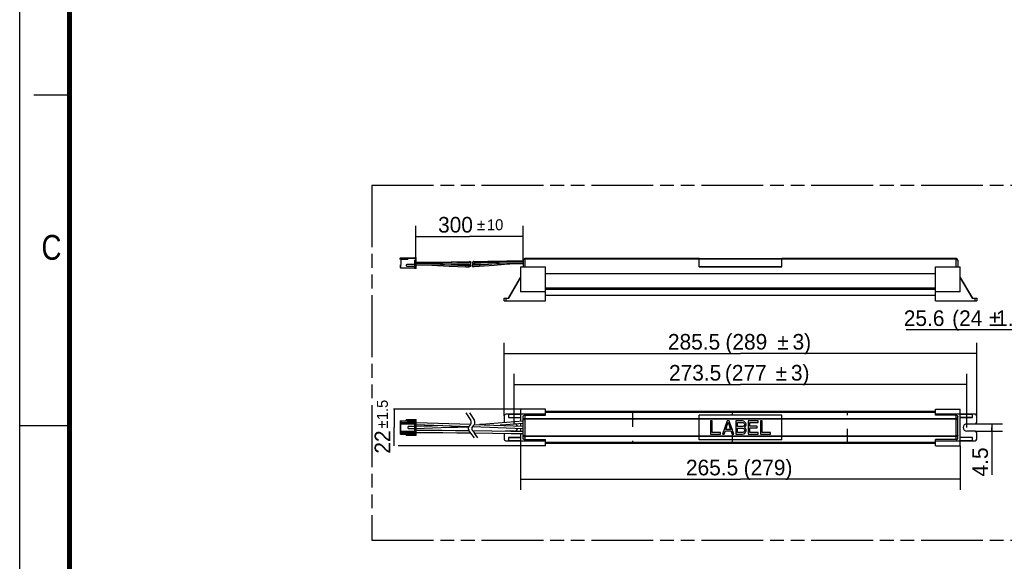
# Model space of a CAD drawing. Header units: millimetres. Extents: x 0 to 210, y 0 to 297.
# Tile 2 of 12: x 0 to 139, y 129 to 206. Entities that reach past the tile are written whole.
import ezdxf
from ezdxf.enums import TextEntityAlignment as Align

# ---------------------------------------------------------------- set-up
doc = ezdxf.new("R2010")
doc.units = ezdxf.units.MM
doc.header["$LTSCALE"] = 19.36
for name, pattern in [('DOT', [0.2, 0.1, -0.1]), ('HIDDEN', [0.2, 0.1, -0.1]), ('PHANTOM', [0.8, 0.45, -0.05, 0.1, -0.05, 0.1, -0.05])]:
    doc.linetypes.add(name, pattern=pattern)
doc.layers.get('0').update_dxf_attribs({"linetype": 'CONTINUOUS'})
for name, color, linetype in [('DEFAULT_2', 8, 'HIDDEN'), ('DEFAULT_3', 7, 'PHANTOM'), ('Z_CURVE', 7, 'CONTINUOUS'), ('Z_DIM_2D', 7, 'CONTINUOUS')]:
    doc.layers.add(name, color=color, linetype=linetype)
doc.styles.add('TEXTSTYLE_2', font='txt', dxfattribs={"width": 0.75})
doc.styles.add('TEXTSTYLE_3', font='tridonic-metric-print-light.otf')
doc.styles.add('TEXTSTYLE_4', font='gdt', dxfattribs={"width": 0.7})
doc.dimstyles.new('DIMSTYLE_1', dxfattribs={"dimtxt": 2.2, "dimasz": 3.5, "dimexe": 1.5, "dimexo": 0, "dimgap": 0.55, "dimtad": 1, "dimdec": 1, "dimlfac": 4.285714, "dimdsep": 46, "dimtxsty": 'TEXTSTYLE_3', "dimcen": 0.09, "dimclrt": 5, "dimadec": 1, "dimazin": 2, "dimtol": 1, "dimtp": 10, "dimtm": 10, "dimtfac": 1, "dimtdec": 1, "dimtofl": 0, "dimtmove": 0, "dimatfit": 3, "dimfxl": 0, "dimtolj": 1, "dimarcsym": 0})
doc.dimstyles.new('DIMSTYLE_2', dxfattribs={"dimtxt": 2.2, "dimasz": 3.5, "dimexe": 1.5, "dimexo": 0, "dimgap": 0.55, "dimtad": 1, "dimdec": 1, "dimlfac": 4.285714, "dimdsep": 46, "dimtxsty": 'TEXTSTYLE_3', "dimcen": 0.09, "dimclrt": 5, "dimadec": 1, "dimazin": 2, "dimtp": 0.5, "dimtm": 0.5, "dimtfac": 1, "dimtdec": 1, "dimtofl": 0, "dimtmove": 0, "dimatfit": 3, "dimfxl": 0, "dimtolj": 1, "dimarcsym": 0})
doc.dimstyles.new('DIMSTYLE_3', dxfattribs={"dimtxt": 2.2, "dimasz": 3.5, "dimexe": 1.5, "dimexo": 0, "dimgap": 0.55, "dimtad": 1, "dimdec": 1, "dimlfac": 4.285714, "dimdsep": 46, "dimtxsty": 'TEXTSTYLE_3', "dimcen": 0.09, "dimclrt": 5, "dimadec": 1, "dimazin": 2, "dimtol": 1, "dimtp": 1.5, "dimtm": 1.5, "dimtfac": 1, "dimtdec": 1, "dimtofl": 0, "dimtmove": 0, "dimatfit": 3, "dimfxl": 0, "dimtolj": 1, "dimarcsym": 0})
doc.dimstyles.new('DIMSTYLE_4', dxfattribs={"dimtxt": 2.2, "dimasz": 3.5, "dimexe": 1.5, "dimexo": 0, "dimgap": 0.55, "dimtad": 1, "dimdec": 1, "dimlfac": 4.285714, "dimdsep": 46, "dimtxsty": 'TEXTSTYLE_3', "dimcen": 0.09, "dimclrt": 5, "dimadec": 1, "dimazin": 2, "dimtp": 0.1, "dimtm": 0.1, "dimtfac": 1, "dimtdec": 1, "dimtofl": 0, "dimtmove": 0, "dimatfit": 3, "dimfxl": 0, "dimtolj": 1, "dimarcsym": 0})
doc.dimstyles.new('DIMSTYLE_5', dxfattribs={"dimtxt": 2.2, "dimasz": 3.5, "dimexe": 1.5, "dimexo": 0, "dimgap": 0.55, "dimtad": 1, "dimdec": 1, "dimlfac": 4.285714, "dimdsep": 46, "dimtxsty": 'TEXTSTYLE_3', "dimcen": 0.09, "dimclrt": 5, "dimadec": 1, "dimazin": 2, "dimtp": 0.2, "dimtm": 0.2, "dimtfac": 1, "dimtdec": 1, "dimtofl": 0, "dimtmove": 0, "dimatfit": 3, "dimfxl": 0, "dimtolj": 1, "dimarcsym": 0})

# ---------------------------------------------------------------- blocks, each defined once
blk = doc.blocks.new('*D1')
at = {"layer": 'Z_DIM_2D', "color": 2, "linetype": 'Continuous', "transparency": 16777216}
for p, q in [((55.85, 172.16), (55.85, 176.62)), ((70.95, 171.76), (70.95, 176.62)), ((55.85, 175.12), (63.4, 175.12)), ((70.95, 175.12), (63.4, 175.12))]:
    blk.add_line(p, q, dxfattribs=at)
at = {"layer": 'Z_DIM_2D', "color": 5, "linetype": 'Continuous', "transparency": 16777216}
for s, height, style, p in [('300', 2.2, 'TEXTSTYLE_3', (61.42, 175.67)), ('`', 1.54, 'TEXTSTYLE_4', (65.02, 176)), ('10', 1.54, 'TEXTSTYLE_3', (67.01, 176))]:
    blk.add_text(s, height=height, dxfattribs=dict(at, style=style)).set_placement(p, align=Align.CENTER)
blk = doc.blocks.new('_NONE')
blk = doc.blocks.new('*D2')
at = {"layer": 'Z_DIM_2D', "color": 2, "linetype": 'Continuous', "transparency": 16777216}
for p, q in [((68.27, 149.84), (68.27, 160.13)), ((134.89, 149.84), (134.89, 160.13)), ((68.27, 158.63), (101.58, 158.63)), ((134.89, 158.63), (101.58, 158.63))]:
    blk.add_line(p, q, dxfattribs=at)
at = {"layer": 'Z_DIM_2D', "color": 5, "linetype": 'Continuous', "transparency": 16777216}
for s, style, p in [('285.5', 'TEXTSTYLE_3', (95.04, 159.18)), (' (289 ', 'TEXTSTYLE_3', (102.41, 159.18)), ('`', 'TEXTSTYLE_4', (107.58, 159.18)), ('3)', 'TEXTSTYLE_3', (110.23, 159.18))]:
    blk.add_text(s, height=2.2, dxfattribs=dict(at, style=style)).set_placement(p, align=Align.CENTER)
blk = doc.blocks.new('*D3')
at = {"layer": 'Z_DIM_2D', "color": 2, "linetype": 'Continuous', "transparency": 16777216}
for p, q in [((69.67, 148.73), (69.67, 155.77)), ((133.49, 148.2), (133.49, 155.77)), ((69.67, 154.27), (101.58, 154.27)), ((133.49, 154.27), (101.58, 154.27))]:
    blk.add_line(p, q, dxfattribs=at)
at = {"layer": 'Z_DIM_2D', "color": 5, "linetype": 'Continuous', "transparency": 16777216}
for s, style, p in [('273.5', 'TEXTSTYLE_3', (95.19, 154.82)), (' (277 ', 'TEXTSTYLE_3', (102.33, 154.82)), ('`', 'TEXTSTYLE_4', (107.35, 154.82)), ('3)', 'TEXTSTYLE_3', (110, 154.82))]:
    blk.add_text(s, height=2.2, dxfattribs=dict(at, style=style)).set_placement(p, align=Align.CENTER)
blk = doc.blocks.new('*D4')
at = {"layer": 'Z_DIM_2D', "color": 2, "linetype": 'Continuous', "transparency": 16777216}
for p, q in [((70.6, 145.64), (70.6, 139.42)), ((132.56, 145.64), (132.56, 139.42)), ((70.6, 140.92), (101.58, 140.92)), ((132.56, 140.92), (101.58, 140.92))]:
    blk.add_line(p, q, dxfattribs=at)
at = {"layer": 'Z_DIM_2D', "color": 5, "linetype": 'Continuous', "transparency": 16777216, "style": 'TEXTSTYLE_3'}
for s, p in [('265.5', (97.58, 141.47)), (' (279)', (105.06, 141.47))]:
    blk.add_text(s, height=2.2, dxfattribs=at).set_placement(p, align=Align.CENTER)
blk = doc.blocks.new('*D5')
at = {"layer": 'Z_DIM_2D', "color": 2, "linetype": 'Continuous', "transparency": 16777216}
for p, q in [((70.6, 150.77), (52.66, 150.77)), ((52.77, 150.77), (52.77, 148.2)), ((52.77, 145.64), (52.77, 148.2)), ((70.6, 145.64), (53.32, 145.64))]:
    blk.add_line(p, q, dxfattribs=at)
at = {"layer": 'Z_DIM_2D', "color": 5, "linetype": 'Continuous', "transparency": 16777216}
for s, height, style, p in [('1.5', 1.54, 'TEXTSTYLE_3', (51.89, 150.68)), ('`', 1.54, 'TEXTSTYLE_4', (51.89, 148.64)), ('22', 2.2, 'TEXTSTYLE_3', (52.22, 146.16))]:
    blk.add_text(s, height=height, rotation=90, dxfattribs=dict(at, style=style)).set_placement(p, align=Align.CENTER)
blk = doc.blocks.new('*D6')
at = {"layer": 'Z_DIM_2D', "color": 2, "linetype": 'Continuous', "transparency": 16777216}
for p, q in [((134.66, 148.73), (138.51, 148.73)), ((137.01, 148.73), (137.01, 148.2)), ((134.66, 147.68), (138.51, 147.68)), ((137.01, 147.68), (137.01, 148.2)), ((137.01, 148.2), (137.01, 141.52))]:
    blk.add_line(p, q, dxfattribs=at)
at = {"layer": 'Z_DIM_2D', "color": 5, "linetype": 'Continuous', "transparency": 16777216, "style": 'TEXTSTYLE_3'}
blk.add_text('4.5', height=2.2, rotation=90, dxfattribs=at).set_placement((136.46, 145.4), align=Align.RIGHT)
blk = doc.blocks.new('*D9')
at = {"layer": 'Z_DIM_2D', "color": 2, "linetype": 'Continuous', "transparency": 16777216}
for p, q in [((142.89, 149.84), (142.89, 163.46)), ((148.85, 149.36), (148.85, 163.46)), ((145.87, 161.96), (124.95, 161.96)), ((142.89, 161.96), (145.87, 161.96)), ((148.85, 161.96), (145.87, 161.96))]:
    blk.add_line(p, q, dxfattribs=at)
at = {"layer": 'Z_DIM_2D', "color": 5, "linetype": 'Continuous', "transparency": 16777216}
for s, style, p in [('25.6', 'TEXTSTYLE_3', (130.33, 162.51)), (' (24', 'TEXTSTYLE_3', (135.67, 162.51)), ('`', 'TEXTSTYLE_4', (138.24, 162.51)), ('1.5)', 'TEXTSTYLE_3', (142.67, 162.51))]:
    blk.add_text(s, height=2.2, dxfattribs=dict(at, style=style)).set_placement(p, align=Align.RIGHT)

msp = doc.modelspace()

# ---------------------------------------------------------------- linework, layer by layer
at = {"color": 2, "linetype": 'Continuous'}
for p, q in [((0, 0), (0, 297)), ((7, 195), (2, 195)), ((0, 148.5), (7, 148.5))]:
    msp.add_line(p, q, dxfattribs=at)
at = {"color": 7, "linetype": 'Continuous'}
for p, q in [((53.638, 172.042), (53.685, 172.089)), ((53.685, 172.089), (55.691, 172.089)), ((54.758, 172.089), (55.691, 172.159)), ((55.691, 172.089), (55.691, 172.159)), ((55.691, 172.159), (55.855, 172.159)), ((55.855, 170.595), (55.855, 172.159)), ((53.638, 171.925), (53.638, 172.042)), ((53.708, 171.855), (53.638, 171.925)), ((53.638, 171.062), (53.755, 171.16)), ((53.638, 171.062), (53.638, 170.735)), ((53.638, 170.735), (53.661, 170.712)), ((53.661, 171.082), (53.661, 170.712)), ((53.661, 170.712), (55.621, 170.712)), ((53.755, 171.855), (53.708, 171.855)), ((53.755, 171.16), (53.755, 171.902)), ((53.755, 171.902), (54.688, 171.902)), ((55.621, 171.179), (54.571, 171.179)), ((54.571, 170.945), (55.621, 170.945)), ((54.688, 171.855), (54.688, 172.065)), ((55.505, 172.065), (54.688, 172.065)), ((55.715, 171.995), (54.688, 171.995)), ((55.505, 172.065), (55.855, 171.949)), ((55.621, 171.785), (55.621, 170.595)), ((55.621, 171.785), (55.855, 171.785)), ((55.621, 171.552), (55.855, 171.552)), ((55.855, 171.377), (55.621, 171.377)), ((55.621, 171.202), (55.855, 171.202)), ((55.855, 171.465), (63.478, 171.583)), ((63.313, 171.183), (62.855, 171.179)), ((62.855, 170.852), (63.313, 170.856)), ((63.313, 170.872), (63.299, 170.88)), ((63.48, 171.149), (63.495, 171.135)), ((63.495, 171.135), (63.509, 171.118)), ((63.509, 171.58), (63.539, 171.568)), ((63.82, 171.46), (63.817, 171.429)), ((64.036, 171.204), (63.898, 171.198)), ((63.966, 171.591), (70.951, 171.699)), ((64.945, 171.256), (64.036, 171.204)), ((70.601, 170.84), (70.601, 167.329)), ((70.601, 170.84), (74.101, 170.84)), ((70.951, 171.762), (70.951, 170.84)), ((95.745, 171.995), (71.185, 171.995)), ((74.101, 166.057), (74.101, 170.84)), ((95.745, 170.838), (95.745, 172.019)), ((95.745, 172.019), (107.412, 172.019)), ((107.412, 170.847), (95.745, 170.847)), ((95.745, 170.838), (107.412, 170.838)), ((107.412, 170.838), (107.412, 172.019)), ((131.973, 171.995), (107.412, 171.995)), ((129.056, 170.84), (132.556, 170.84)), ((129.056, 166.057), (129.056, 170.84)), ((132.206, 171.762), (132.206, 170.84)), ((132.556, 167.329), (132.556, 170.84)), ((55.855, 170.595), (55.621, 170.595)), ((68.898, 166.407), (70.601, 169.357)), ((132.556, 169.357), (134.259, 166.407)), ((74.101, 167.329), (70.601, 167.329)), ((129.056, 167.814), (74.101, 167.814)), ((74.101, 166.871), (129.056, 166.871)), ((132.556, 167.329), (129.056, 167.329)), ((68.268, 166.057), (68.268, 166.407)), ((68.268, 166.407), (68.925, 166.407)), ((68.268, 166.057), (74.101, 166.057)), ((129.056, 166.057), (134.889, 166.057)), ((134.232, 166.407), (134.889, 166.407)), ((134.889, 166.407), (134.889, 166.057)), ((70.604, 150.071), (68.501, 150.071)), ((68.898, 150.048), (68.898, 149.628)), ((70.601, 150.771), (70.601, 149.08)), ((74.101, 150.771), (70.601, 150.771)), ((74.101, 150.082), (70.601, 150.082)), ((71.185, 149.938), (74.101, 149.938)), ((74.101, 149.938), (74.101, 150.771)), ((74.101, 150.489), (129.056, 150.489)), ((95.745, 146.485), (95.745, 149.954)), ((107.412, 149.954), (95.745, 149.954)), ((107.412, 146.485), (107.412, 149.954)), ((129.056, 150.771), (132.556, 150.771)), ((129.056, 149.938), (129.056, 150.771)), ((132.556, 150.082), (129.056, 150.082)), ((131.973, 149.938), (129.056, 149.938)), ((132.556, 145.638), (132.556, 150.771)), ((134.656, 150.071), (132.556, 150.071)), ((134.259, 149.628), (134.259, 150.048)), ((53.638, 149.138), (53.661, 149.161)), ((53.638, 149.138), (53.638, 147.271)), ((53.638, 148.706), (55.855, 148.706)), ((53.661, 149.161), (55.855, 149.161)), ((53.685, 148.706), (53.685, 147.703)), ((53.755, 148.706), (53.755, 149.161)), ((53.755, 148.928), (55.855, 148.928)), ((53.778, 148.706), (53.778, 148.928)), ((54.455, 149.161), (54.455, 149.278)), ((55.621, 149.278), (54.455, 149.278)), ((54.688, 148.928), (54.688, 149.161)), ((54.688, 149.091), (55.505, 149.091)), ((55.505, 148.998), (54.688, 148.998)), ((55.505, 149.091), (55.715, 149.161)), ((55.505, 149.091), (55.505, 148.998)), ((55.715, 148.928), (55.505, 148.998)), ((55.621, 149.348), (55.621, 149.161)), ((55.621, 149.348), (55.855, 149.348)), ((55.691, 147.703), (55.691, 148.706)), ((55.855, 147.061), (55.855, 149.348)), ((55.855, 148.935), (63.596, 148.667)), ((55.855, 148.61), (63.33, 148.351)), ((63.313, 148.334), (63.509, 148.541)), ((64.013, 148.541), (63.817, 148.333)), ((64.091, 148.65), (70.951, 148.412)), ((68.268, 149.838), (68.268, 148.963)), ((68.925, 149.604), (70.601, 149.604)), ((70.601, 148.752), (70.601, 148.424)), ((70.951, 146.571), (70.951, 149.838)), ((70.97, 149.789), (70.983, 149.813)), ((70.983, 149.813), (70.999, 149.838)), ((132.206, 146.571), (132.206, 149.838)), ((134.232, 149.604), (132.553, 149.604)), ((133.489, 148.729), (134.656, 148.729)), ((134.889, 148.963), (134.889, 149.838)), ((53.638, 147.703), (55.855, 147.703)), ((53.661, 147.248), (53.638, 147.271)), ((53.661, 147.248), (55.855, 147.248)), ((53.755, 147.248), (53.755, 147.703)), ((53.755, 147.481), (55.855, 147.481)), ((53.778, 147.481), (53.778, 147.703)), ((54.455, 147.131), (54.455, 147.248)), ((54.455, 147.131), (55.621, 147.131)), ((54.688, 147.481), (54.688, 147.248)), ((54.688, 147.411), (55.505, 147.411)), ((55.505, 147.318), (54.688, 147.318)), ((54.758, 148.053), (54.758, 148.356)), ((55.691, 148.356), (54.758, 148.356)), ((54.758, 148.053), (55.691, 148.053)), ((55.505, 147.411), (55.715, 147.481)), ((55.505, 147.411), (55.505, 147.318)), ((55.715, 147.248), (55.505, 147.318)), ((55.621, 147.248), (55.621, 147.061)), ((63.247, 148.24), (63.149, 148.239)), ((63.598, 147.401), (63.354, 147.73)), ((64.824, 148.299), (63.757, 148.251)), ((63.818, 148.334), (70.951, 148.086)), ((63.862, 147.724), (64.107, 147.395)), ((69.197, 147.66), (63.862, 147.724)), ((69.256, 147.333), (64.107, 147.395)), ((68.268, 147.344), (68.268, 146.571)), ((69.668, 147.679), (68.501, 147.679)), ((70.951, 147.644), (69.197, 147.66)), ((70.951, 147.317), (69.256, 147.333)), ((70.601, 148.098), (70.601, 147.647)), ((70.601, 147.32), (70.601, 145.638)), ((134.656, 147.679), (133.489, 147.679)), ((134.889, 146.571), (134.889, 147.446)), ((55.855, 147.061), (55.621, 147.061)), ((68.501, 146.338), (70.601, 146.338)), ((68.898, 146.781), (68.898, 146.361)), ((68.925, 146.804), (70.604, 146.804)), ((70.601, 146.327), (74.101, 146.327)), ((71.185, 146.508), (74.101, 146.508)), ((74.101, 145.638), (74.101, 146.508)), ((74.101, 145.981), (129.056, 145.981)), ((107.412, 146.485), (95.745, 146.485)), ((131.973, 146.508), (129.056, 146.508)), ((129.056, 145.638), (129.056, 146.508)), ((129.056, 146.327), (132.556, 146.327)), ((132.152, 146.597), (132.127, 146.571)), ((132.171, 146.622), (132.152, 146.597)), ((132.553, 146.338), (134.656, 146.338)), ((134.232, 146.804), (132.556, 146.804)), ((134.259, 146.361), (134.259, 146.781)), ((74.101, 145.638), (70.601, 145.638)), ((129.056, 145.638), (132.556, 145.638))]:
    msp.add_line(p, q, dxfattribs=at)
at = {"color": 9, "linetype": 'Continuous'}
for p, q in [((54.688, 171.855), (53.755, 171.855)), ((55.855, 171.739), (55.621, 171.739)), ((55.621, 170.689), (55.855, 170.689)), ((60.573, 171.087), (59.306, 171.159)), ((62.855, 170.852), (62.855, 171.179)), ((63.05, 171.016), (62.855, 171.015)), ((63.247, 171.018), (63.05, 171.016)), ((63.313, 170.872), (63.313, 171.166)), ((63.509, 171.556), (63.509, 171.58)), ((63.509, 170.928), (63.509, 171.118)), ((67.609, 171.299), (66.059, 171.169)), ((70.969, 171.823), (70.99, 171.85)), ((70.99, 171.85), (71.017, 171.874)), ((71.14, 171.919), (71.185, 171.922)), ((71.185, 171.995), (71.185, 170.84)), ((95.745, 171.922), (71.185, 171.922)), ((107.412, 171.931), (95.745, 171.931)), ((131.973, 171.922), (107.412, 171.922)), ((131.973, 170.84), (131.973, 171.993)), ((132.017, 171.919), (131.973, 171.922)), ((132.168, 171.85), (132.14, 171.874)), ((132.188, 171.823), (132.168, 171.85)), ((68.925, 166.407), (70.601, 169.311)), ((74.101, 169.913), (129.056, 169.913)), ((132.556, 169.311), (134.232, 166.407)), ((74.101, 167.702), (129.056, 167.702)), ((68.501, 166.407), (68.501, 166.057)), ((134.656, 166.057), (134.656, 166.407)), ((70.601, 150.048), (68.898, 150.048)), ((71.185, 149.938), (71.185, 146.508)), ((129.056, 150.303), (74.101, 150.303)), ((131.973, 146.508), (131.973, 149.938)), ((134.259, 150.048), (132.556, 150.048)), ((54.688, 149.114), (53.755, 149.114)), ((54.571, 149.278), (54.571, 149.161)), ((55.855, 149.301), (55.621, 149.301)), ((68.898, 149.628), (70.601, 149.628)), ((70.951, 149.838), (70.999, 149.838)), ((71.185, 149.472), (95.745, 149.472)), ((131.973, 149.364), (71.185, 149.364)), ((95.745, 149.493), (107.412, 149.493)), ((107.412, 149.472), (131.973, 149.472)), ((132.158, 149.838), (132.206, 149.838)), ((132.556, 149.628), (134.259, 149.628)), ((53.755, 147.294), (54.688, 147.294)), ((54.571, 147.248), (54.571, 147.131)), ((55.621, 147.108), (55.855, 147.108)), ((62.855, 148.237), (62.855, 148.367)), ((70.601, 146.781), (68.898, 146.781)), ((68.898, 146.361), (70.601, 146.361)), ((71.03, 146.571), (70.951, 146.571)), ((71.185, 147.047), (131.973, 147.047)), ((95.745, 146.939), (71.185, 146.939)), ((74.101, 146.139), (129.056, 146.139)), ((107.412, 146.917), (95.745, 146.917)), ((131.973, 146.939), (107.412, 146.939)), ((132.206, 146.571), (132.127, 146.571)), ((134.259, 146.781), (132.556, 146.781)), ((132.556, 146.361), (134.259, 146.361))]:
    msp.add_line(p, q, dxfattribs=at)
at = {"color": 150, "linetype": 'Continuous', "true_color": 0x3366ff}
for p, q in [((97.593, 149.138), (97.359, 149.138)), ((97.359, 149.138), (97.359, 147.271)), ((97.593, 147.509), (97.593, 149.138)), ((99.693, 149.138), (99.07, 147.271)), ((99.498, 147.907), (99.848, 148.979)), ((100.004, 149.138), (99.693, 149.138)), ((99.848, 148.979), (100.198, 147.907)), ((100.626, 147.271), (100.004, 149.138)), ((101.87, 149.138), (100.937, 149.138)), ((100.937, 149.138), (100.937, 147.271)), ((101.17, 148.9), (101.909, 148.9)), ((101.17, 148.343), (101.17, 148.9)), ((102.065, 149.098), (101.87, 149.138)), ((101.909, 148.9), (102.026, 148.86)), ((102.026, 148.86), (102.104, 148.78)), ((102.22, 148.979), (102.065, 149.098)), ((102.104, 148.78), (102.143, 148.661)), ((102.143, 148.582), (102.104, 148.463)), ((102.143, 148.661), (102.143, 148.582)), ((102.337, 148.82), (102.22, 148.979)), ((102.376, 148.701), (102.337, 148.82)), ((102.337, 148.423), (102.376, 148.542)), ((102.376, 148.542), (102.376, 148.701)), ((104.087, 149.138), (102.687, 149.138)), ((102.687, 149.138), (102.687, 147.271)), ((102.92, 148.9), (104.087, 148.9)), ((102.92, 148.383), (102.92, 148.9)), ((104.087, 148.9), (104.087, 149.138)), ((104.631, 149.138), (104.398, 149.138)), ((104.398, 149.138), (104.398, 147.271)), ((104.631, 147.509), (104.631, 149.138)), ((97.359, 147.271), (98.759, 147.271)), ((98.759, 147.509), (97.593, 147.509)), ((98.759, 147.271), (98.759, 147.509)), ((99.07, 147.271), (99.304, 147.271)), ((99.304, 147.271), (99.459, 147.748)), ((99.459, 147.748), (100.237, 147.748)), ((100.198, 147.907), (99.498, 147.907)), ((100.237, 147.748), (100.393, 147.271)), ((100.393, 147.271), (100.626, 147.271)), ((100.937, 147.271), (101.87, 147.271)), ((101.909, 148.343), (101.17, 148.343)), ((101.17, 148.105), (101.909, 148.105)), ((101.17, 147.509), (101.17, 148.105)), ((101.909, 147.509), (101.17, 147.509)), ((101.87, 147.271), (102.065, 147.311)), ((102.026, 148.383), (101.909, 148.343)), ((101.909, 148.105), (102.026, 148.065)), ((102.026, 147.549), (101.909, 147.509)), ((102.104, 148.463), (102.026, 148.383)), ((102.026, 148.065), (102.104, 147.986)), ((102.104, 147.629), (102.026, 147.549)), ((102.065, 147.311), (102.22, 147.43)), ((102.104, 147.986), (102.143, 147.867)), ((102.143, 147.748), (102.104, 147.629)), ((102.143, 148.224), (102.22, 148.264)), ((102.22, 148.185), (102.143, 148.224)), ((102.143, 147.867), (102.143, 147.748)), ((102.22, 148.264), (102.337, 148.423)), ((102.337, 148.026), (102.22, 148.185)), ((102.22, 147.43), (102.337, 147.589)), ((102.376, 147.907), (102.337, 148.026)), ((102.337, 147.589), (102.376, 147.708)), ((102.376, 147.708), (102.376, 147.907)), ((102.687, 147.271), (104.087, 147.271)), ((103.931, 148.383), (102.92, 148.383)), ((102.92, 148.145), (103.931, 148.145)), ((102.92, 147.509), (102.92, 148.145)), ((104.087, 147.509), (102.92, 147.509)), ((103.931, 148.145), (103.931, 148.383)), ((104.087, 147.271), (104.087, 147.509)), ((104.398, 147.271), (105.798, 147.271)), ((105.798, 147.509), (104.631, 147.509)), ((105.798, 147.271), (105.798, 147.509))]:
    msp.add_line(p, q, dxfattribs=at)
at = {"color": 7, "linetype": 'Continuous', "const_width": 0.7}
msp.add_lwpolyline([(7, 7), (7, 290)], dxfattribs=at)
at = {"color": 7, "linetype": 'Continuous'}
for points in [[(63.476, 171.556), (60.788, 171.507), (58.239, 171.472), (55.855, 171.459)], [(55.855, 171.132), (58.247, 171.145), (60.801, 171.18), (63.476, 171.229)], [(55.855, 171.132), (56.906, 171.115), (58.097, 171.064)], [(58.097, 171.064), (60.512, 170.926), (61.738, 170.872), (62.855, 170.852)], [(62.855, 171.179), (61.781, 171.197), (61.77, 171.198)], [(63.247, 171.018), (63.248, 171.035), (63.249, 171.051), (63.252, 171.069), (63.255, 171.086), (63.26, 171.103), (63.267, 171.119), (63.276, 171.133), (63.286, 171.146), (63.298, 171.157), (63.313, 171.166)], [(63.261, 170.932), (63.256, 170.949), (63.252, 170.966), (63.249, 170.984), (63.248, 171.001), (63.247, 171.018)], [(63.299, 170.88), (63.287, 170.89), (63.276, 170.903), (63.268, 170.917), (63.261, 170.932)], [(63.313, 171.166), (63.334, 171.175), (63.356, 171.181), (63.378, 171.184), (63.381, 171.184)], [(63.381, 170.857), (63.376, 170.857), (63.354, 170.859), (63.333, 170.864), (63.313, 170.872)], [(63.381, 171.184), (63.4, 171.183), (63.421, 171.179), (63.442, 171.172), (63.462, 171.162), (63.48, 171.149)], [(63.509, 170.928), (63.495, 170.91), (63.478, 170.895), (63.46, 170.881), (63.44, 170.87), (63.419, 170.863), (63.397, 170.858), (63.381, 170.857)], [(63.598, 171.395), (63.597, 171.419), (63.593, 171.443), (63.585, 171.467), (63.575, 171.49), (63.562, 171.51), (63.546, 171.528), (63.528, 171.541), (63.508, 171.551), (63.487, 171.555), (63.476, 171.556)], [(63.476, 171.229), (63.484, 171.23), (63.504, 171.234), (63.522, 171.242), (63.539, 171.254), (63.554, 171.269), (63.568, 171.286), (63.579, 171.306), (63.587, 171.328), (63.594, 171.35), (63.597, 171.372), (63.598, 171.395)], [(63.509, 171.118), (63.521, 171.096), (63.529, 171.073), (63.534, 171.049), (63.536, 171.024)], [(63.536, 171.024), (63.535, 171.008), (63.533, 170.991), (63.529, 170.975), (63.524, 170.959), (63.517, 170.944), (63.509, 170.928)], [(63.539, 171.568), (63.561, 171.549), (63.578, 171.523), (63.589, 171.49), (63.595, 171.455)], [(63.817, 171.173), (63.801, 171.16), (63.788, 171.145), (63.777, 171.128), (63.769, 171.109), (63.764, 171.089), (63.76, 171.069), (63.758, 171.05), (63.757, 171.03)], [(63.757, 171.03), (63.758, 171.011), (63.76, 170.991), (63.764, 170.971), (63.769, 170.952), (63.777, 170.933), (63.788, 170.917), (63.801, 170.903), (63.817, 170.891)], [(63.817, 171.429), (63.819, 171.399), (63.826, 171.371)], [(63.898, 171.198), (63.878, 171.196), (63.857, 171.191), (63.837, 171.184), (63.817, 171.173)], [(63.817, 170.891), (63.836, 170.882), (63.856, 170.875), (63.877, 170.872), (63.897, 170.871)], [(63.929, 171.585), (63.902, 171.574), (63.879, 171.559), (63.858, 171.539), (63.841, 171.515), (63.829, 171.489), (63.82, 171.46)], [(63.826, 171.371), (63.838, 171.344), (63.854, 171.319)], [(63.854, 171.319), (63.875, 171.298), (63.899, 171.282), (63.902, 171.281)], [(63.862, 171.4), (63.863, 171.421), (63.867, 171.443), (63.872, 171.465), (63.881, 171.486), (63.891, 171.506), (63.904, 171.524), (63.92, 171.539), (63.937, 171.552), (63.956, 171.56), (63.975, 171.565), (63.985, 171.566)], [(63.985, 171.239), (63.974, 171.239), (63.953, 171.243), (63.934, 171.253), (63.916, 171.266), (63.9, 171.283), (63.886, 171.303), (63.876, 171.326), (63.868, 171.351), (63.864, 171.375), (63.862, 171.4)], [(63.897, 170.871), (64.072, 170.878), (65.455, 170.959), (66.872, 171.074), (68.326, 171.195), (69.82, 171.292), (70.951, 171.326)], [(63.966, 171.591), (63.957, 171.591), (63.929, 171.585)], [(70.951, 171.655), (68.635, 171.64), (65.986, 171.602), (63.985, 171.566)], [(63.985, 171.566), (63.995, 171.565), (64.016, 171.561), (64.035, 171.552), (64.053, 171.538), (64.069, 171.521), (64.083, 171.501), (64.093, 171.478), (64.101, 171.454), (64.105, 171.429), (64.107, 171.405)], [(64.107, 171.405), (64.106, 171.383), (64.102, 171.362), (64.097, 171.34), (64.088, 171.318), (64.078, 171.299), (64.065, 171.281), (64.049, 171.265), (64.032, 171.253), (64.013, 171.244), (63.994, 171.239), (63.985, 171.239)], [(63.985, 171.239), (65.999, 171.276), (68.643, 171.314), (70.951, 171.328)], [(70.951, 149.102), (69.787, 149.028), (68.617, 148.933), (67.431, 148.827), (66.261, 148.727), (65.138, 148.644), (64.781, 148.626)], [(70.951, 148.775), (69.747, 148.697), (68.53, 148.597), (67.708, 148.524)], [(70.955, 149.747), (70.961, 149.766), (70.97, 149.789)], [(132.158, 149.838), (132.175, 149.812), (132.188, 149.788), (132.197, 149.766), (132.203, 149.747), (132.205, 149.733)], [(59.652, 148.478), (58.141, 148.417), (56.983, 148.382), (55.855, 148.368)], [(60.573, 148.188), (58.167, 148.091), (56.999, 148.055), (55.855, 148.041)], [(63.354, 147.73), (61.419, 147.752), (59.524, 147.769), (57.669, 147.78), (55.855, 147.784)], [(63.598, 147.401), (61.598, 147.424), (59.64, 147.442), (57.726, 147.454), (55.855, 147.458)], [(62.855, 148.237), (61.729, 148.224), (60.573, 148.188)], [(63.149, 148.239), (62.952, 148.237), (62.855, 148.237)], [(71.03, 146.571), (71.006, 146.596), (70.987, 146.621), (70.972, 146.644), (70.962, 146.664), (70.956, 146.679), (70.953, 146.687)], [(132.201, 146.679), (132.195, 146.665), (132.186, 146.645), (132.171, 146.622)]]:
    msp.add_lwpolyline(points, dxfattribs=at)
at = {"color": 9, "linetype": 'Continuous'}
for points in [[(63.598, 171.395), (61.598, 171.357), (59.64, 171.325), (57.726, 171.304), (55.855, 171.295)], [(62.855, 171.015), (61.729, 171.036), (60.573, 171.087)], [(66.059, 171.169), (64.887, 171.084), (63.757, 171.03)], [(70.951, 171.491), (69.256, 171.483), (67.55, 171.464), (65.834, 171.436), (64.107, 171.405)], [(70.951, 171.762), (70.956, 171.794), (70.969, 171.823)], [(71.017, 171.874), (71.054, 171.894), (71.096, 171.91), (71.14, 171.919)], [(132.14, 171.874), (132.103, 171.894), (132.061, 171.91), (132.017, 171.919)], [(132.206, 171.762), (132.201, 171.794), (132.188, 171.823)], [(70.951, 149.288), (70.956, 149.324), (70.969, 149.358)], [(70.951, 149.288), (70.956, 149.303), (70.969, 149.317)], [(70.969, 149.358), (70.99, 149.389), (71.018, 149.416), (71.054, 149.44)], [(70.969, 149.317), (70.99, 149.33), (71.017, 149.341), (71.053, 149.351)], [(71.053, 149.351), (71.095, 149.358), (71.14, 149.363), (71.185, 149.364)], [(71.054, 149.44), (71.096, 149.458), (71.14, 149.468), (71.185, 149.472)], [(132.104, 149.44), (132.062, 149.457), (132.018, 149.468), (131.973, 149.472)], [(132.104, 149.351), (132.062, 149.359), (132.018, 149.363), (131.973, 149.364)], [(132.188, 149.358), (132.168, 149.388), (132.14, 149.416), (132.104, 149.44)], [(132.188, 149.317), (132.168, 149.33), (132.14, 149.341), (132.104, 149.351)], [(132.206, 149.288), (132.202, 149.323), (132.188, 149.358)], [(132.206, 149.288), (132.201, 149.303), (132.188, 149.317)], [(70.951, 147.126), (70.956, 147.11), (70.969, 147.096)], [(70.951, 147.126), (70.956, 147.089), (70.969, 147.054)], [(70.969, 147.096), (70.99, 147.082), (71.018, 147.071), (71.054, 147.061)], [(132.188, 147.096), (132.168, 147.083), (132.14, 147.071), (132.104, 147.061)], [(132.206, 147.126), (132.201, 147.089), (132.188, 147.054)], [(132.206, 147.126), (132.202, 147.11), (132.188, 147.096)], [(70.969, 147.054), (70.99, 147.023), (71.017, 146.995), (71.054, 146.971)], [(71.054, 147.061), (71.096, 147.053), (71.14, 147.048), (71.185, 147.047)], [(71.054, 146.971), (71.096, 146.953), (71.14, 146.942), (71.185, 146.939)], [(132.104, 147.061), (132.062, 147.053), (132.018, 147.048), (131.973, 147.047)], [(132.103, 146.971), (132.061, 146.953), (132.017, 146.942), (131.973, 146.939)], [(132.188, 147.054), (132.168, 147.023), (132.14, 146.995), (132.103, 146.971)]]:
    msp.add_lwpolyline(points, dxfattribs=at)
at = {"color": 7, "linetype": 'Continuous'}
for centre, radius, start, end in [((54.571, 171.062), 0.117, 90, 270), ((71.185, 171.762), 0.233, 90, 180), ((131.973, 171.762), 0.233, 0, 90), ((68.501, 149.838), 0.233, 90, 180), ((134.656, 149.838), 0.233, 0, 90), ((63.132, 148.896), 0.518, 316.67484, 333.68449), ((63.636, 148.896), 0.518, 316.67484, 331.54974), ((68.501, 148.963), 0.233, 180, 195.04462), ((69.668, 148.204), 0.525, 26.75972, 72.39111), ((133.489, 148.204), 0.525, 90, 270), ((134.656, 148.963), 0.233, 270, 360), ((63.601, 148.062), 0.396, 136.67484, 153.29841), ((64.105, 148.062), 0.396, 136.67484, 151.49076), ((68.501, 147.446), 0.233, 90, 106.22117), ((69.668, 148.204), 0.525, 270, 349.95388), ((134.656, 147.446), 0.233, 0, 90), ((68.501, 146.571), 0.233, 180, 270), ((134.656, 146.571), 0.233, 270, 360)]:
    msp.add_arc(centre, radius, start, end, dxfattribs=at)
for centre, major_axis, ratio, start_param, end_param in [((63.478, 171.421), (0.012, 0.162), 0.9127318, 6.1558764, 6.9515988), ((68.925, 150.048), (0.0269, 0), 0.8660254, 1.5707963, 3.1415927), ((71.185, 149.684), (0, 0.254), 0.9185441, 0, 0.9205858), ((131.973, 149.684), (0, 0.254), 0.9185441, -0.9205858, 0), ((134.232, 150.048), (0.0269, 0), 0.8660254, 0, 1.5707963), ((68.925, 149.628), (0.0269, 0), 0.8660254, 3.1415927, 4.712389), ((134.232, 149.628), (0.0269, 0), 0.8660254, -1.5707963, 0), ((68.925, 146.781), (-0.0269, 0), 0.8660254, -1.5707963, 0), ((68.925, 146.361), (-0.0269, 0), 0.8660254, 0, 1.5707963), ((71.185, 146.759), (0, -0.251), 0.9290459, -0.7246703, 0), ((131.973, 146.759), (0, 0.251), 0.9290459, -3.1415927, -2.4169223), ((134.232, 146.781), (-0.0269, 0), 0.8660254, 3.1415927, 4.712389), ((134.232, 146.361), (-0.0269, 0), 0.8660254, 1.5707963, 3.1415927)]:
    msp.add_ellipse(centre, major_axis=major_axis, ratio=ratio, start_param=start_param, end_param=end_param, dxfattribs=at)
at = {"layer": 'DEFAULT_2', "color": 8, "linetype": 'HIDDEN'}
msp.add_line((86.37, 150.223), (86.37, 146.186), dxfattribs=at)
at = {"layer": 'DEFAULT_2', "color": 8, "linetype": 'DOT'}
for p, q in [((100.459, 146.069), (100.459, 150.339)), ((116.671, 146.069), (116.671, 150.339))]:
    msp.add_line(p, q, dxfattribs=at)
at = {"layer": 'DEFAULT_2', "color": 8, "linetype": 'HIDDEN'}
for centre, start, end in [((86.487, 150.223), 90, 180), ((86.487, 146.186), 180, 270)]:
    msp.add_arc(centre, 0.117, start, end, dxfattribs=at)
at = {"layer": 'DEFAULT_3', "color": 7, "linetype": 'PHANTOM'}
for p, q in [((49.609, 182.33), (49.609, 132.33)), ((49.609, 182.33), (149.609, 182.33)), ((49.609, 132.33), (149.609, 132.33))]:
    msp.add_line(p, q, dxfattribs=at)
at = {"layer": 'Z_CURVE', "color": 4, "linetype": 'Continuous'}
for p, q in [((62.898, 150.269), (63.573, 149.171)), ((63.402, 150.269), (64.077, 149.171)), ((63.355, 147.732), (63.283, 147.829)), ((63.328, 148.352), (63.313, 148.337)), ((64.076, 146.759), (63.6, 147.402)), ((63.864, 147.725), (63.787, 147.829)), ((64.58, 146.759), (64.108, 147.396))]:
    msp.add_line(p, q, dxfattribs=at)
for centre, radius, start, end in [((63.132, 148.899), 0.518, 333.32649, 31.58382), ((63.636, 148.899), 0.518, 332.82781, 31.58382), ((63.601, 148.065), 0.396, 136.67484, 216.54109), ((64.105, 148.065), 0.396, 136.67484, 216.54109)]:
    msp.add_arc(centre, radius, start, end, dxfattribs=at)

# ---------------------------------------------------------------- texts
at = {"color": 5, "linetype": 'Continuous', "style": 'TEXTSTYLE_2', "width": 0.833333}
msp.add_text('C', height=3.5, dxfattribs=at).set_placement((3.07, 171.834))

# ---------------------------------------------------------------- dimensions: what is measured, and where the dimension line sits
at = {"layer": 'Z_DIM_2D', "color": 2, "linetype": 'Continuous'}
for base, p1, p2, angle, dimstyle, picture, middle in [((55.855, 175.123), (70.951, 171.762), (55.855, 172.159), 180, 'DIMSTYLE_1', '*D1', (63.403, 175.123)), ((52.77, 145.638), (70.601, 150.771), (70.601, 145.638), 270, 'DIMSTYLE_3', '*D5', (52.77, 148.204)), ((137.013, 147.679), (134.656, 148.729), (134.656, 147.679), 270, 'DIMSTYLE_4', '*D6', (137.013, 143.434))]:
    dim = msp.add_linear_dim(base=base, p1=p1, p2=p2, angle=angle, dimstyle=dimstyle, override={"dimblk1": 'NONE', "dimblk2": 'NONE', "dimsah": 1}, dxfattribs=at)
    dim.commit()
    dim.dimension.update_dxf_attribs({"geometry": picture, "text_midpoint": middle, "dimtype": 160})
for base, p1, p2, text, dimstyle, picture, middle in [((148.852, 161.955), (142.89, 149.838), (148.852, 149.364), '<> (24%%p1.5)', 'DIMSTYLE_5', '*D9', (133.81, 161.955)), ((134.889, 158.628), (68.268, 149.838), (134.889, 149.838), '<> (289 %%p3)', 'DIMSTYLE_2', '*D2', (101.579, 158.628)), ((133.489, 154.273), (69.668, 148.729), (133.489, 148.204), '<> (277 %%p3)', 'DIMSTYLE_2', '*D3', (101.579, 154.273)), ((132.556, 140.922), (70.601, 145.638), (132.556, 145.638), '<> (279)', 'DIMSTYLE_2', '*D4', (101.579, 140.922))]:
    dim = msp.add_linear_dim(base=base, p1=p1, p2=p2, text=text, dimstyle=dimstyle, override={"dimblk1": 'NONE', "dimblk2": 'NONE', "dimsah": 1}, dxfattribs=at)
    dim.commit()
    dim.dimension.update_dxf_attribs({"geometry": picture, "text_midpoint": middle, "dimtype": 160})

doc.saveas('drawing.dxf')
